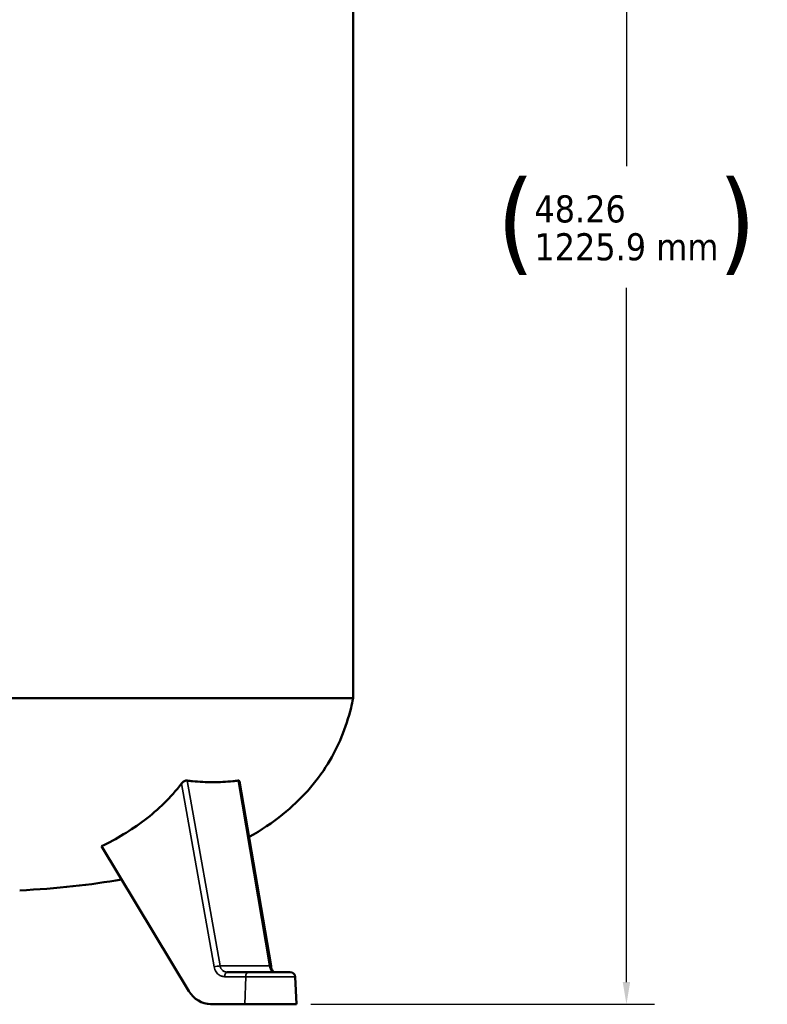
# Model space of a CAD drawing. Header units: inches. Extents: x 1 to 237, y 4 to 150.
# Tile 77 of 166: x 120 to 143, y 57 to 88. Entities that reach past the tile are written whole.
import ezdxf

# ---------------------------------------------------------------- set-up
doc = ezdxf.new("R2010")
doc.units = ezdxf.units.IN
doc.header["$LTSCALE"] = 7
doc.header["$MEASUREMENT"] = 0
for name, color, linetype, lineweight in [('Dimension (ANSI)', 7, 'Continuous', 25), ('Visible (ANSI)', 7, 'Continuous', 50), ('Visible Narrow (ANSI)', 7, 'Continuous', 35)]:
    doc.layers.add(name, color=color, linetype=linetype, lineweight=lineweight)
doc.styles.add('Dimension Text', font='tahoma.ttf')
doc.dimstyles.new('Dual Dimension', dxfattribs={"dimscale": 7, "dimtxt": 0.12, "dimasz": 0.098425, "dimexe": 0.125, "dimexo": 0.0625, "dimgap": 0.031496, "dimtad": 0, "dimtih": 1, "dimtoh": 1, "dimrnd": 1e-08, "dimzin": 4, "dimdsep": 46, "dimtxsty": 'Dimension Text', "dimcen": 0.09, "dimdle": 0.393701, "dimclrd": 256, "dimclre": 256, "dimclrt": 256, "dimadec": 0, "dimazin": 1, "dimtfac": 1, "dimtofl": 0, "dimtmove": 0, "dimatfit": 3, "dimfxl": 1, "dimtolj": 1, "dimtzin": 4, "dimlwd": -1, "dimlwe": -1, "dimarcsym": 0})

# ---------------------------------------------------------------- blocks, each defined once
blk = doc.blocks.new('*D15')
at = {"layer": 'Defpoints', "color": 0, "transparency": 16777216}
for p in [(118.025, 105.495), (138.5, 105.495), (128.26, 57.23)]:
    blk.add_point(p, dxfattribs=at)
at = {"layer": 'Dimension (ANSI)', "transparency": 16777216}
for p, q in [((118.462, 105.495), (139.375, 105.495)), ((138.5, 104.806), (138.5, 83.248)), ((138.5, 57.919), (138.5, 79.477)), ((128.698, 57.23), (139.375, 57.23))]:
    blk.add_line(p, q, dxfattribs=at)
for points in [[(138.385, 104.806), (138.615, 104.806), (138.5, 105.495)], [(138.385, 57.919), (138.615, 57.919), (138.5, 57.23)]]:
    blk.add_solid(points, dxfattribs=at)
at = {"layer": 'Dimension (ANSI)', "transparency": 16777216, "insert": (138.5, 81.362), "char_height": 0.84, "attachment_point": 5, "style": 'Dimension Text'}
blk.add_mtext('\\A1;{\\H3.0x;(}\\S48.26^ 1225.9 mm;{\\H3.0x;)}', dxfattribs=at)

msp = doc.modelspace()

# ---------------------------------------------------------------- linework, layer by layer
at = {"layer": 'Visible (ANSI)'}
for p, q in [((130.0153, 100.7303), (130.0153, 66.7303)), ((106.0153, 66.7303), (130.0153, 66.7303)), ((126.4909, 64.1484), (127.4681, 58.4099)), ((122.2069, 62.1393), (124.9172, 57.6432)), ((126.7596, 58.2303), (126.1094, 58.2303)), ((126.7596, 58.2303), (128.0654, 58.2303)), ((127.5406, 58.2303), (127.5406, 58.2303)), ((128.2152, 58.0882), (128.2601, 57.2303)), ((125.5196, 57.2412), (125.5926, 57.2339)), ((125.5921, 57.2376), (125.9077, 57.2376)), ((125.665, 57.2303), (125.9075, 57.2303)), ((125.9077, 57.2376), (125.9075, 57.2303)), ((126.6578, 57.2303), (125.9075, 57.2303)), ((128.2601, 57.2303), (126.6578, 57.2303))]:
    msp.add_line(p, q, dxfattribs=at)
msp.add_arc((128.0654, 58.0803), 0.15, 3, 90.00005, dxfattribs=at)
for centre, major_axis, ratio, start_param, end_param in [((125.0814, 67.4586), (4.6671, -0.7947), 0.6928597, 4.7829756, 4.8181918), ((125.0814, 67.4586), (4.6671, -0.7947), 0.6928597, 5.0885794, 5.1237956), ((126.0157, 58.3403), (-0.04, -0.2476), 0.8715002, 6.1197368, 6.1208321), ((126.0157, 58.3403), (-0.04, -0.2476), 0.8715002, 0.0602022, 0.0610107), ((125.6194, 58.2363), (-0.0998, -0.995), 0.8514717, 5.4334252, 6.3683831), ((125.6924, 58.2289), (-0.0998, -0.995), 0.8514717, 0, 0.0851978)]:
    msp.add_ellipse(centre, major_axis=major_axis, ratio=ratio, start_param=start_param, end_param=end_param, dxfattribs=at)
for points, knots in [([(126.7841, 62.4266), (127.1638, 62.6392), (127.5114, 62.8718), (128.4013, 63.5838), (128.8698, 64.1093), (129.5557, 65.2279), (129.795, 65.8074), (129.974, 66.5351), (129.9956, 66.6321), (130.0153, 66.7303)], [0.53170825, 0.53170825, 0.53170825, 0.53170825, 0.63168218, 0.63168218, 0.81349553, 0.81349553, 0.97544306, 0.97544306, 1, 1, 1, 1]), ([(122.2069, 62.1393), (122.6712, 62.3616), (123.123, 62.6287), (123.9655, 63.2728), (124.3527, 63.6469), (124.6918, 64.0824)], [0.000001, 0.000001, 0.000001, 0.000001, 4.4324008, 4.4324008, 8.85818, 8.85818, 8.85818, 8.85818]), ([(124.6918, 64.0824), (124.7033, 64.0972), (124.7165, 64.1116), (124.7458, 64.1378), (124.7618, 64.1496), (124.7786, 64.159)], [-0.29947414, -0.29947414, -0.29947414, -0.29947414, -0.14977055, -0.14977055, -0.000001, -0.000001, -0.000001, -0.000001]), ([(124.7786, 64.159), (124.7931, 64.166), (124.8077, 64.1712), (124.8283, 64.1757), (124.8346, 64.1767), (124.8422, 64.1773), (124.8438, 64.1774), (124.8463, 64.1775), (124.8472, 64.1775), (124.8488, 64.1776), (124.8495, 64.1776), (124.8509, 64.1776), (124.8516, 64.1775), (124.853, 64.1775), (124.8537, 64.1775), (124.8555, 64.1774), (124.8564, 64.1773), (124.8587, 64.1772), (124.86, 64.177), (124.8612, 64.1769)], [-0.24952586, -0.24952586, -0.24952586, -0.24952586, -0.12470105, -0.12470105, -0.06801924, -0.06801924, -0.05323917, -0.05323917, -0.04420825, -0.04420825, -0.03734606, -0.03734606, -0.03082186, -0.03082186, -0.02338296, -0.02338296, -0.01325596, -0.01325596, -0.000001, -0.000001, -0.000001, -0.000001]), ([(125.0267, 64.159), (125.1342, 64.1471), (125.2414, 64.1383), (125.4529, 64.1266), (125.5574, 64.1237), (125.7653, 64.1237), (125.8687, 64.1266), (126.0763, 64.1383), (126.1804, 64.1471), (126.2838, 64.159)], [-4.5200839, -4.5200839, -4.5200839, -4.5200839, -3.3800219, -3.3800219, -2.2602236, -2.2602236, -1.1402337, -1.1402337, -0.0000013, -0.0000013, -0.0000013, -0.0000013]), ([(126.443, 64.1769), (126.4442, 64.177), (126.4454, 64.1772), (126.4475, 64.1773), (126.4483, 64.1774), (126.4499, 64.1775), (126.4505, 64.1775), (126.4517, 64.1775), (126.4522, 64.1776), (126.4533, 64.1776), (126.4539, 64.1776), (126.4552, 64.1775), (126.4559, 64.1775), (126.4578, 64.1774), (126.4589, 64.1773), (126.4644, 64.1767), (126.4683, 64.1757), (126.4794, 64.1712), (126.4847, 64.166), (126.4879, 64.159)], [-0.2497836, -0.2497836, -0.2497836, -0.2497836, -0.23651496, -0.23651496, -0.22637749, -0.22637749, -0.21893091, -0.21893091, -0.21239997, -0.21239997, -0.20553069, -0.20553069, -0.19649045, -0.19649045, -0.18169511, -0.18169511, -0.12495475, -0.12495475, -0.000001, -0.000001, -0.000001, -0.000001]), ([(127.4681, 58.4099), (127.4727, 58.3829), (127.4793, 58.3567), (127.4945, 58.3116), (127.5033, 58.2918), (127.5202, 58.2612), (127.5286, 58.2495), (127.5408, 58.2358), (127.5452, 58.2321), (127.5478, 58.2303)], [0, 0, 0, 0, 0.21412491, 0.21412491, 0.41832209, 0.41832209, 0.6099253, 0.6099253, 0.76170029, 0.76170029, 0.76170029, 0.76170029]), ([(127.4681, 58.4099), (127.4727, 58.3829), (127.4793, 58.3567), (127.4945, 58.3116), (127.5033, 58.2918), (127.5202, 58.2612), (127.5286, 58.2495), (127.5408, 58.2358), (127.5452, 58.2321), (127.5478, 58.2303)], [0, 0, 0, 0, 0.21412627, 0.21412627, 0.4183228, 0.4183228, 0.60992589, 0.60992589, 0.76170018, 0.76170018, 0.76170018, 0.76170018])]:
    msp.add_open_spline(points, degree=3, knots=knots, dxfattribs=at)
for points in [[(126.4879, 64.159), (126.4893, 64.1558), (126.4903, 64.1522), (126.4909, 64.1484)], [(119.6653, 60.7679), (120.814, 60.8223), (121.8684, 60.9357), (122.8286, 61.108)]]:
    msp.add_open_spline(points, degree=3, dxfattribs=at)
at = {"layer": 'Visible Narrow (ANSI)'}
for p, q in [((125.7022, 58.3926), (124.6918, 64.0824)), ((125.8834, 58.4206), (124.8612, 64.1769)), ((126.443, 64.1769), (127.4232, 58.4206)), ((125.8834, 58.4206), (127.4232, 58.4206)), ((126.6813, 58.0882), (126.0311, 58.0882)), ((126.6813, 58.0882), (126.6578, 57.2303)), ((126.6813, 58.0882), (128.2152, 58.0882)), ((125.5921, 57.2376), (125.665, 57.2303))]:
    msp.add_line(p, q, dxfattribs=at)
for centre, major_axis, ratio, start_param, end_param in [((125.7804, 58.3848), (0.1477, 0.0262), 0.1653534, 0.7701232, 2.0997089), ((127.3202, 58.3848), (0.1479, 0.0252), 0.1724345, 0.0000212, 0.771307), ((126.1094, 58.0803), (0, 0.15), 0.5224986, 0, 1.5184377), ((126.7596, 58.0803), (0, 0.15), 0.5224986, 6.2831848, 7.8016217)]:
    msp.add_ellipse(centre, major_axis=major_axis, ratio=ratio, start_param=start_param, end_param=end_param, dxfattribs=at)
for points in [[(126.0311, 58.0882), (126.0189, 58.0882), (125.9933, 58.0896), (125.9516, 58.0976), (125.9064, 58.1132), (125.8585, 58.1392), (125.8097, 58.1783), (125.7631, 58.2331), (125.7233, 58.3077), (125.7074, 58.3629), (125.7022, 58.3926)], [(127.4833, 58.2648), (127.4833, 58.2648), (127.4833, 58.2648), (127.4833, 58.2648)]]:
    msp.add_open_spline(points, degree=3, dxfattribs=at)
for points, knots in [([(126.1094, 58.2303), (126.1009, 58.2303), (126.092, 58.2308), (126.0748, 58.2327), (126.0668, 58.234), (126.0568, 58.2362), (126.0553, 58.2366), (126.0452, 58.239), (126.0365, 58.2417), (126.0259, 58.2457), (126.0241, 58.2463), (126.014, 58.2505), (126.0053, 58.2545), (125.9942, 58.2607), (125.9919, 58.2621), (125.9813, 58.2685), (125.9731, 58.2743), (125.962, 58.2833), (125.9592, 58.2857), (125.9492, 58.2947), (125.9421, 58.3019), (125.9318, 58.314), (125.9283, 58.3183), (125.9201, 58.3296), (125.9154, 58.3368), (125.9067, 58.352), (125.9027, 58.3599), (125.8941, 58.3799), (125.8899, 58.3922), (125.8855, 58.4101), (125.8844, 58.4153), (125.8834, 58.4206)], [0, 0, 0, 0, 0.125, 0.125, 0.23017456, 0.23017456, 0.25, 0.25, 0.35504338, 0.35504338, 0.375, 0.375, 0.47367798, 0.47367798, 0.5, 0.5, 0.59262364, 0.59262364, 0.625, 0.625, 0.70752979, 0.70752979, 0.75, 0.75, 0.8125, 0.8125, 0.875, 0.875, 0.96409525, 0.96409525, 1, 1, 1, 1]), ([(127.4232, 58.4206), (127.425, 58.4101), (127.427, 58.3999), (127.431, 58.3826), (127.4329, 58.3753), (127.4371, 58.3602), (127.4395, 58.3524), (127.4426, 58.3434), (127.4431, 58.3418), (127.4458, 58.3341), (127.4481, 58.3283), (127.4537, 58.3148), (127.4571, 58.3075), (127.4628, 58.2963), (127.4651, 58.2921), (127.4709, 58.2822), (127.4743, 58.2768), (127.48, 58.269), (127.4822, 58.2662), (127.4878, 58.2593), (127.4912, 58.2556), (127.4965, 58.2504), (127.4984, 58.2487), (127.5037, 58.2443), (127.5069, 58.2419), (127.5117, 58.2389), (127.5135, 58.2379), (127.5182, 58.2354), (127.5212, 58.2341), (127.5255, 58.2326), (127.527, 58.2322), (127.5313, 58.2311), (127.534, 58.2307), (127.538, 58.2304), (127.5393, 58.2303), (127.5406, 58.2303)], [0, 0, 0, 0, 0.0711979, 0.0711979, 0.125, 0.125, 0.18583884, 0.18583884, 0.1989502, 0.1989502, 0.25, 0.25, 0.32505913, 0.32505913, 0.375, 0.375, 0.45160751, 0.45160751, 0.5, 0.5, 0.57819238, 0.57819238, 0.625, 0.625, 0.70473855, 0.70473855, 0.75, 0.75, 0.83135849, 0.83135849, 0.875, 0.875, 0.95765632, 0.95765632, 0.99998631, 0.99998631, 0.99998631, 0.99998631])]:
    msp.add_open_spline(points, degree=3, knots=knots, dxfattribs=at)

# ---------------------------------------------------------------- dimensions: what is measured, and where the dimension line sits
at = {"layer": 'Dimension (ANSI)'}
dim = msp.add_linear_dim(base=(138.5001, 105.4947), p1=(128.2601, 57.2303), p2=(118.0249, 105.4947), angle=270, text='{\\H3.0x;(}\\S<>^ 1225.9 mm;{\\H3.0x;)}', dimstyle='Dual Dimension', override={"dimgap": 0.031496, "dimdec": 2, "dimpost": '\\X', "dimtol": 0, "dimlim": 0, "dimtp": 0, "dimtm": 0, "dimtdec": 2, "dimatfit": 1}, dxfattribs=at)
dim.commit()
dim.dimension.update_dxf_attribs({"geometry": '*D15', "text_midpoint": (138.5001, 81.3625), "dimtype": 160})

doc.saveas('drawing.dxf')
